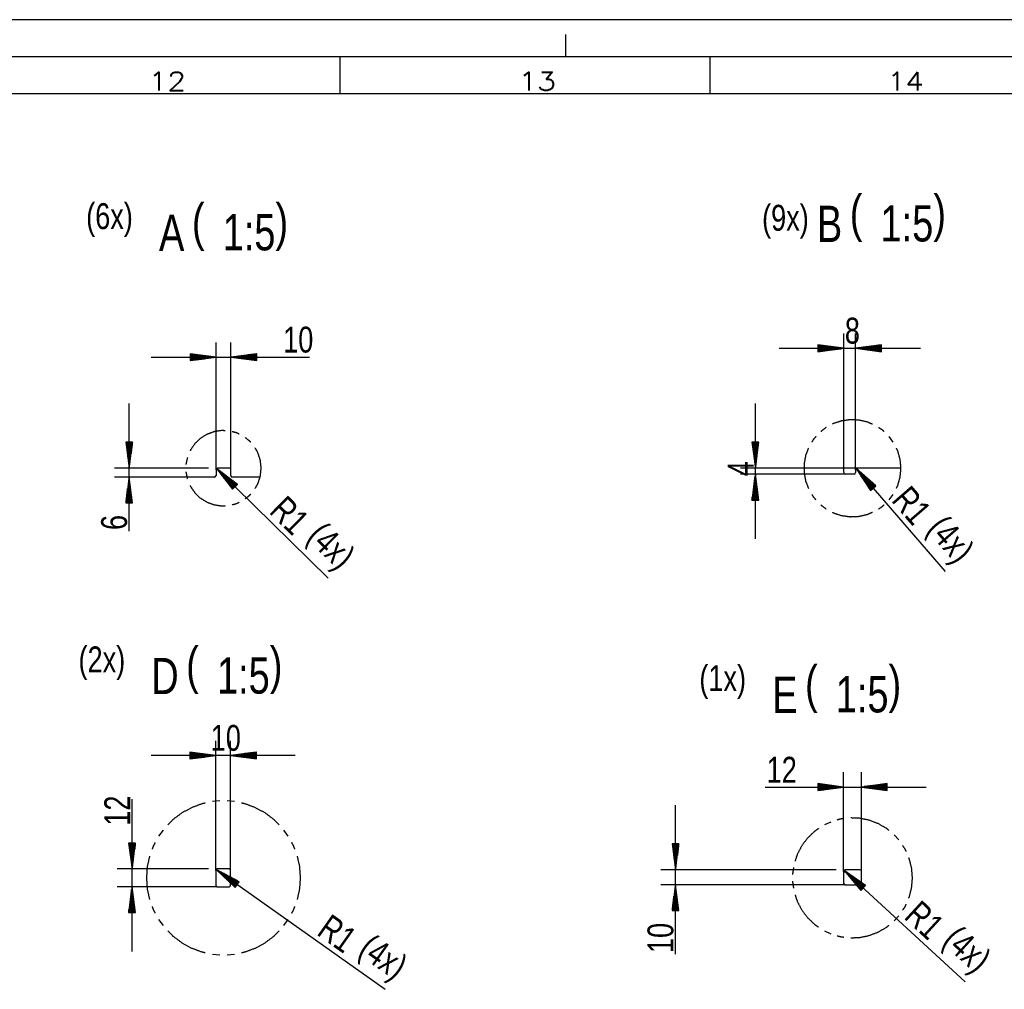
# Model space of a CAD drawing. Header units: millimetres. Extents: x -4 to 841, y -4 to 594.
# Tile 13 of 14: x 577 to 710, y 463 to 594. Entities that reach past the tile are written whole.
import ezdxf

# ---------------------------------------------------------------- set-up
doc = ezdxf.new("R2010")
doc.units = ezdxf.units.MM
doc.layers.add('1', color=7, linetype='Continuous')
doc.styles.add('SEACAD_Arial', font='arial.ttf', dxfattribs={"width": 0.75})
doc.styles.add('SEACAD_simplex_shx', font='simplex.shx', dxfattribs={"width": 0.587})

msp = doc.modelspace()

# ---------------------------------------------------------------- linework, layer by layer
at = {"layer": '1', "color": 7, "linetype": 'Continuous'}
for p, q in [((841, 594), (0, 594)), ((651, 589), (651, 592)), ((836, 589), (5, 589)), ((620.5, 584), (620.5, 589)), ((670.5, 584), (670.5, 589)), ((831, 584), (10, 584)), ((688.58, 533.19), (688.58, 551.59)), ((690.18, 533.19), (690.18, 551.59)), ((603.72, 533.19), (603.72, 550.39)), ((605.72, 533.19), (605.72, 550.39)), ((688.58, 549.59), (685.08, 550.06)), ((685.08, 550.06), (685.08, 549.13)), ((685.08, 550.05), (685.11, 550.05)), ((685.08, 550.05), (685.11, 550.05)), ((685.08, 550), (685.5, 550)), ((685.08, 549.95), (685.88, 549.95)), ((685.08, 549.9), (686.27, 549.9)), ((685.08, 549.85), (686.65, 549.85)), ((685.08, 549.8), (687.04, 549.8)), ((685.08, 549.75), (687.43, 549.75)), ((693.68, 550.06), (690.18, 549.59)), ((693.68, 549.75), (691.34, 549.75)), ((693.68, 549.8), (691.73, 549.8)), ((693.68, 549.85), (692.11, 549.85)), ((693.68, 549.9), (692.5, 549.9)), ((693.68, 549.95), (692.88, 549.95)), ((693.68, 550), (693.27, 550)), ((693.68, 550.05), (693.66, 550.05)), ((693.68, 550.05), (693.66, 550.05)), ((693.68, 549.13), (693.68, 550.06)), ((594.97, 548.39), (616.34, 548.39)), ((603.72, 548.39), (600.22, 548.85)), ((600.22, 548.85), (600.22, 547.93)), ((600.22, 548.85), (600.25, 548.85)), ((600.22, 548.85), (600.25, 548.85)), ((600.22, 548.8), (600.64, 548.8)), ((600.22, 548.75), (601.02, 548.75)), ((600.22, 548.69), (601.41, 548.69)), ((600.22, 548.64), (601.79, 548.64)), ((600.22, 548.59), (602.18, 548.59)), ((600.22, 548.54), (602.57, 548.54)), ((600.22, 548.49), (602.95, 548.49)), ((600.22, 548.44), (603.34, 548.44)), ((600.22, 547.93), (603.72, 548.39)), ((600.22, 548.39), (603.72, 548.39)), ((600.22, 548.39), (603.72, 548.39)), ((609.22, 548.85), (605.72, 548.39)), ((605.72, 548.39), (609.22, 547.93)), ((609.22, 548.39), (605.72, 548.39)), ((609.22, 548.39), (605.72, 548.39)), ((609.22, 548.44), (606.11, 548.44)), ((609.22, 548.49), (606.5, 548.49)), ((609.22, 548.54), (606.88, 548.54)), ((609.22, 548.59), (607.27, 548.59)), ((609.22, 548.64), (607.65, 548.64)), ((609.22, 548.69), (608.04, 548.69)), ((609.22, 548.75), (608.42, 548.75)), ((609.22, 548.8), (608.81, 548.8)), ((609.22, 548.85), (609.2, 548.85)), ((609.22, 548.85), (609.2, 548.85)), ((609.22, 547.93), (609.22, 548.85)), ((679.83, 549.59), (698.93, 549.59)), ((685.08, 549.7), (687.81, 549.7)), ((685.08, 549.65), (688.2, 549.65)), ((685.08, 549.13), (688.58, 549.59)), ((685.08, 549.59), (688.58, 549.59)), ((685.08, 549.59), (688.58, 549.59)), ((685.08, 549.54), (688.2, 549.54)), ((685.08, 549.49), (687.81, 549.49)), ((685.08, 549.44), (687.43, 549.44)), ((685.08, 549.39), (687.04, 549.39)), ((685.08, 549.34), (686.65, 549.34)), ((685.08, 549.29), (686.27, 549.29)), ((685.08, 549.24), (685.88, 549.24)), ((685.08, 549.19), (685.5, 549.19)), ((685.08, 549.14), (685.11, 549.14)), ((685.08, 549.14), (685.11, 549.14)), ((690.18, 549.59), (693.68, 549.13)), ((693.68, 549.59), (690.18, 549.59)), ((693.68, 549.59), (690.18, 549.59)), ((693.68, 549.65), (690.57, 549.65)), ((693.68, 549.54), (690.57, 549.54)), ((693.68, 549.7), (690.95, 549.7)), ((693.68, 549.49), (690.95, 549.49)), ((693.68, 549.44), (691.34, 549.44)), ((693.68, 549.39), (691.73, 549.39)), ((693.68, 549.34), (692.11, 549.34)), ((693.68, 549.29), (692.5, 549.29)), ((693.68, 549.24), (692.88, 549.24)), ((693.68, 549.19), (693.27, 549.19)), ((693.68, 549.14), (693.66, 549.14)), ((693.68, 549.14), (693.66, 549.14)), ((600.22, 548.34), (603.34, 548.34)), ((600.22, 548.29), (602.95, 548.29)), ((600.22, 548.24), (602.57, 548.24)), ((600.22, 548.19), (602.18, 548.19)), ((600.22, 548.14), (601.79, 548.14)), ((600.22, 548.09), (601.41, 548.09)), ((600.22, 548.03), (601.02, 548.03)), ((600.22, 547.98), (600.64, 547.98)), ((600.22, 547.93), (600.25, 547.93)), ((600.22, 547.93), (600.25, 547.93)), ((609.22, 548.34), (606.11, 548.34)), ((609.22, 548.29), (606.5, 548.29)), ((609.22, 548.24), (606.88, 548.24)), ((609.22, 548.19), (607.27, 548.19)), ((609.22, 548.14), (607.65, 548.14)), ((609.22, 548.09), (608.04, 548.09)), ((609.22, 548.03), (608.42, 548.03)), ((609.22, 547.98), (608.81, 547.98)), ((609.22, 547.93), (609.2, 547.93)), ((609.22, 547.93), (609.2, 547.93)), ((591.97, 524.88), (591.97, 542.14)), ((676.62, 523.84), (676.62, 542.14)), ((592.43, 536.89), (591.51, 536.89)), ((591.51, 536.89), (591.97, 533.39)), ((591.51, 536.89), (591.51, 536.86)), ((591.51, 536.89), (591.51, 536.86)), ((591.57, 536.89), (591.57, 536.48)), ((591.62, 536.89), (591.62, 536.09)), ((591.67, 536.89), (591.67, 535.71)), ((591.72, 536.89), (591.72, 535.32)), ((591.77, 536.89), (591.77, 534.93)), ((591.82, 536.89), (591.82, 534.55)), ((591.87, 536.89), (591.87, 534.16)), ((591.92, 536.89), (591.92, 533.78)), ((591.97, 533.39), (592.43, 536.89)), ((591.97, 536.89), (591.97, 533.39)), ((591.97, 536.89), (591.97, 533.39)), ((592.02, 536.89), (592.02, 533.78)), ((592.07, 536.89), (592.07, 534.16)), ((592.12, 536.89), (592.12, 534.55)), ((592.17, 536.89), (592.17, 534.93)), ((592.23, 536.89), (592.23, 535.32)), ((592.28, 536.89), (592.28, 535.71)), ((592.33, 536.89), (592.33, 536.09)), ((592.38, 536.89), (592.38, 536.48)), ((592.43, 536.89), (592.43, 536.86)), ((592.43, 536.89), (592.43, 536.86)), ((677.08, 536.89), (676.16, 536.89)), ((676.16, 536.89), (676.62, 533.39)), ((676.16, 536.89), (676.16, 536.87)), ((676.16, 536.89), (676.16, 536.87)), ((676.21, 536.89), (676.21, 536.48)), ((676.26, 536.89), (676.26, 536.1)), ((676.31, 536.89), (676.31, 535.71)), ((676.36, 536.89), (676.36, 535.32)), ((676.41, 536.89), (676.41, 534.94)), ((676.46, 536.89), (676.46, 534.55)), ((676.52, 536.89), (676.52, 534.17)), ((676.57, 536.89), (676.57, 533.78)), ((676.62, 533.39), (677.08, 536.89)), ((676.62, 536.89), (676.62, 533.39)), ((676.62, 536.89), (676.62, 533.39)), ((676.67, 536.89), (676.67, 533.78)), ((676.72, 536.89), (676.72, 534.17)), ((676.77, 536.89), (676.77, 534.55)), ((676.82, 536.89), (676.82, 534.94)), ((676.87, 536.89), (676.87, 535.32)), ((676.92, 536.89), (676.92, 535.71)), ((676.97, 536.89), (676.97, 536.1)), ((677.02, 536.89), (677.02, 536.48)), ((677.07, 536.89), (677.07, 536.87)), ((677.07, 536.89), (677.07, 536.87)), ((695.25, 536.93), (694.7, 537.68)), ((602.72, 533.39), (589.97, 533.39)), ((603.72, 533.19), (603.72, 532.39)), ((603.78, 533.33), (618.88, 518.51)), ((603.78, 533.33), (605.96, 530.55)), ((606.6, 531.21), (603.78, 533.33)), ((606.28, 530.88), (603.78, 533.33)), ((606.28, 530.88), (603.78, 533.33)), ((605.52, 533.39), (603.92, 533.39)), ((606.24, 530.84), (604.02, 533.02)), ((606.32, 530.92), (604.09, 533.1)), ((606.21, 530.81), (604.26, 532.72)), ((606.35, 530.95), (604.4, 532.86)), ((606.17, 530.77), (604.5, 532.41)), ((606.39, 530.99), (604.71, 532.63)), ((605.72, 532.39), (605.72, 533.19)), ((687.58, 533.39), (674.62, 533.39)), ((688.78, 532.59), (674.62, 532.59)), ((676.62, 532.59), (676.16, 529.09)), ((677.08, 529.09), (676.62, 532.59)), ((676.62, 529.09), (676.62, 532.59)), ((676.62, 529.09), (676.62, 532.59)), ((688.38, 533.39), (683.19, 533.39)), ((690.38, 533.39), (688.38, 533.39)), ((688.58, 532.79), (688.58, 533.19)), ((689.98, 532.59), (688.78, 532.59)), ((690.18, 533.19), (690.18, 532.79)), ((690.25, 533.35), (702.28, 519.43)), ((690.25, 533.35), (692.19, 530.4)), ((692.89, 531), (690.25, 533.35)), ((692.54, 530.7), (690.25, 533.35)), ((692.54, 530.7), (690.25, 533.35)), ((696.31, 533.39), (690.38, 533.39)), ((692.5, 530.66), (690.47, 533.02)), ((692.58, 530.73), (690.54, 533.09)), ((692.46, 530.63), (690.68, 532.7)), ((692.62, 530.76), (690.83, 532.83)), ((692.66, 530.8), (691.12, 532.57)), ((599.77, 532.19), (589.97, 532.19)), ((591.97, 532.19), (591.51, 528.69)), ((591.87, 528.69), (591.87, 531.42)), ((591.92, 528.69), (591.92, 531.8)), ((592.43, 528.69), (591.97, 532.19)), ((591.97, 528.69), (591.97, 532.19)), ((591.97, 528.69), (591.97, 532.19)), ((592.02, 528.69), (592.02, 531.8)), ((592.07, 528.69), (592.07, 531.42)), ((603.52, 532.19), (599.77, 532.19)), ((606.14, 530.73), (604.74, 532.1)), ((606.1, 530.7), (604.98, 531.8)), ((606.42, 531.02), (605.03, 532.39)), ((606.07, 530.66), (605.22, 531.49)), ((606.46, 531.06), (605.34, 532.16)), ((606.03, 530.62), (605.46, 531.18)), ((606.49, 531.1), (605.65, 531.93)), ((609.68, 532.19), (605.92, 532.19)), ((606.53, 531.13), (605.96, 531.69)), ((605.96, 530.55), (606.6, 531.21)), ((606.56, 531.17), (606.27, 531.46)), ((606.6, 531.21), (606.58, 531.22)), ((606.6, 531.21), (606.58, 531.22)), ((676.46, 529.09), (676.46, 531.44)), ((676.52, 529.09), (676.52, 531.82)), ((676.57, 529.09), (676.57, 532.21)), ((676.67, 529.09), (676.67, 532.21)), ((676.72, 529.09), (676.72, 531.82)), ((676.77, 529.09), (676.77, 531.44)), ((692.43, 530.6), (690.89, 532.37)), ((692.39, 530.57), (691.11, 532.05)), ((692.35, 530.53), (691.32, 531.72)), ((692.7, 530.83), (691.42, 532.31)), ((692.31, 530.5), (691.54, 531.4)), ((692.73, 530.86), (691.71, 532.05)), ((692.27, 530.47), (691.75, 531.07)), ((692.77, 530.9), (692, 531.79)), ((692.81, 530.93), (692.29, 531.54)), ((692.85, 530.96), (692.58, 531.28)), ((591.67, 528.69), (591.67, 529.87)), ((591.72, 528.69), (591.72, 530.26)), ((591.77, 528.69), (591.77, 530.65)), ((591.82, 528.69), (591.82, 531.03)), ((592.12, 528.69), (592.12, 531.03)), ((592.17, 528.69), (592.17, 530.65)), ((592.23, 528.69), (592.23, 530.26)), ((592.28, 528.69), (592.28, 529.87)), ((605.99, 530.59), (605.7, 530.88)), ((605.96, 530.55), (605.94, 530.57)), ((605.96, 530.55), (605.94, 530.57)), ((676.26, 529.09), (676.26, 529.89)), ((676.31, 529.09), (676.31, 530.28)), ((676.36, 529.09), (676.36, 530.67)), ((676.41, 529.09), (676.41, 531.05)), ((676.82, 529.09), (676.82, 531.05)), ((676.87, 529.09), (676.87, 530.67)), ((676.92, 529.09), (676.92, 530.28)), ((676.97, 529.09), (676.97, 529.89)), ((692.23, 530.43), (691.96, 530.74)), ((692.2, 530.4), (692.18, 530.42)), ((692.2, 530.4), (692.18, 530.42)), ((692.19, 530.4), (692.89, 531)), ((692.89, 531), (692.87, 531.02)), ((692.89, 531), (692.87, 531.02)), ((694.7, 529.1), (695.25, 529.85)), ((591.51, 528.69), (591.51, 528.72)), ((591.51, 528.69), (591.51, 528.72)), ((591.51, 528.69), (592.43, 528.69)), ((591.57, 528.69), (591.57, 529.1)), ((591.62, 528.69), (591.62, 529.49)), ((592.33, 528.69), (592.33, 529.49)), ((592.38, 528.69), (592.38, 529.1)), ((592.43, 528.69), (592.43, 528.72)), ((592.43, 528.69), (592.43, 528.72)), ((676.16, 529.09), (676.16, 529.12)), ((676.16, 529.09), (676.16, 529.12)), ((676.16, 529.09), (677.08, 529.09)), ((676.21, 529.09), (676.21, 529.51)), ((677.02, 529.09), (677.02, 529.51)), ((677.07, 529.09), (677.07, 529.12)), ((677.07, 529.09), (677.07, 529.12)), ((603.68, 479.03), (603.68, 496.57)), ((605.68, 479.03), (605.68, 496.57)), ((614.43, 494.57), (594.93, 494.57)), ((603.68, 494.57), (600.18, 495.03)), ((600.18, 495.03), (600.18, 494.11)), ((600.18, 495.02), (600.21, 495.02)), ((600.18, 495.02), (600.21, 495.02)), ((600.18, 494.97), (600.59, 494.97)), ((600.18, 494.92), (600.98, 494.92)), ((600.18, 494.87), (601.36, 494.87)), ((600.18, 494.82), (601.75, 494.82)), ((600.18, 494.77), (602.14, 494.77)), ((600.18, 494.72), (602.52, 494.72)), ((600.18, 494.67), (602.91, 494.67)), ((600.18, 494.62), (603.29, 494.62)), ((600.18, 494.11), (603.68, 494.57)), ((600.18, 494.57), (603.68, 494.57)), ((600.18, 494.57), (603.68, 494.57)), ((600.18, 494.52), (603.29, 494.52)), ((600.18, 494.47), (602.91, 494.47)), ((600.18, 494.41), (602.52, 494.41)), ((600.18, 494.36), (602.14, 494.36)), ((600.18, 494.31), (601.75, 494.31)), ((600.18, 494.26), (601.36, 494.26)), ((600.18, 494.21), (600.98, 494.21)), ((600.18, 494.16), (600.59, 494.16)), ((600.18, 494.11), (600.21, 494.11)), ((600.18, 494.11), (600.21, 494.11)), ((609.18, 495.03), (605.68, 494.57)), ((605.68, 494.57), (609.18, 494.11)), ((609.18, 494.57), (605.68, 494.57)), ((609.18, 494.57), (605.68, 494.57)), ((609.18, 494.62), (606.07, 494.62)), ((609.18, 494.52), (606.07, 494.52)), ((609.18, 494.67), (606.45, 494.67)), ((609.18, 494.47), (606.45, 494.47)), ((609.18, 494.72), (606.84, 494.72)), ((609.18, 494.41), (606.84, 494.41)), ((609.18, 494.77), (607.22, 494.77)), ((609.18, 494.36), (607.22, 494.36)), ((609.18, 494.82), (607.61, 494.82)), ((609.18, 494.31), (607.61, 494.31)), ((609.18, 494.87), (608, 494.87)), ((609.18, 494.26), (608, 494.26)), ((609.18, 494.92), (608.38, 494.92)), ((609.18, 494.21), (608.38, 494.21)), ((609.18, 494.97), (608.77, 494.97)), ((609.18, 494.16), (608.77, 494.16)), ((609.18, 495.02), (609.15, 495.02)), ((609.18, 495.02), (609.15, 495.02)), ((609.18, 494.11), (609.15, 494.11)), ((609.18, 494.11), (609.15, 494.11)), ((609.18, 494.11), (609.18, 495.03)), ((688.56, 478.91), (688.56, 492.31)), ((690.96, 478.91), (690.96, 492.31)), ((677.97, 490.31), (699.71, 490.31)), ((688.56, 490.31), (685.06, 490.77)), ((685.06, 490.77), (685.06, 489.85)), ((685.06, 490.76), (685.09, 490.76)), ((685.06, 490.76), (685.09, 490.76)), ((685.06, 490.71), (685.48, 490.71)), ((685.06, 490.66), (685.86, 490.66)), ((685.06, 490.61), (686.25, 490.61)), ((685.06, 490.56), (686.63, 490.56)), ((685.06, 490.51), (687.02, 490.51)), ((685.06, 490.46), (687.41, 490.46)), ((685.06, 490.41), (687.79, 490.41)), ((685.06, 490.36), (688.18, 490.36)), ((685.06, 489.85), (688.56, 490.31)), ((685.06, 490.31), (688.56, 490.31)), ((685.06, 490.31), (688.56, 490.31)), ((685.06, 490.26), (688.18, 490.26)), ((685.06, 490.21), (687.79, 490.21)), ((685.06, 490.15), (687.41, 490.15)), ((685.06, 490.1), (687.02, 490.1)), ((685.06, 490.05), (686.63, 490.05)), ((685.06, 490), (686.25, 490)), ((685.06, 489.95), (685.86, 489.95)), ((685.06, 489.9), (685.48, 489.9)), ((685.06, 489.85), (685.09, 489.85)), ((685.06, 489.85), (685.09, 489.85)), ((694.46, 490.77), (690.96, 490.31)), ((690.96, 490.31), (694.46, 489.85)), ((694.46, 490.31), (690.96, 490.31)), ((694.46, 490.31), (690.96, 490.31)), ((694.46, 490.36), (691.35, 490.36)), ((694.46, 490.26), (691.35, 490.26)), ((694.46, 490.41), (691.74, 490.41)), ((694.46, 490.21), (691.74, 490.21)), ((694.46, 490.46), (692.12, 490.46)), ((694.46, 490.15), (692.12, 490.15)), ((694.46, 490.51), (692.51, 490.51)), ((694.46, 490.1), (692.51, 490.1)), ((694.46, 490.56), (692.89, 490.56)), ((694.46, 490.05), (692.89, 490.05)), ((694.46, 490.61), (693.28, 490.61)), ((694.46, 490), (693.28, 490)), ((694.46, 490.66), (693.67, 490.66)), ((694.46, 489.95), (693.67, 489.95)), ((694.46, 490.71), (694.05, 490.71)), ((694.46, 489.9), (694.05, 489.9)), ((694.46, 490.76), (694.44, 490.76)), ((694.46, 490.76), (694.44, 490.76)), ((694.46, 489.85), (694.44, 489.85)), ((694.46, 489.85), (694.44, 489.85)), ((694.46, 489.85), (694.46, 490.77)), ((592.36, 468.08), (592.36, 488.65)), ((604.23, 488.42), (603.24, 488.34)), ((606.21, 488.34), (605.22, 488.42)), ((665.83, 467.71), (665.83, 487.86)), ((686.81, 485.58), (685.97, 485.19)), ((596.55, 484.46), (595.96, 483.66)), ((613.49, 483.66), (612.89, 484.46)), ((696.01, 483.15), (695.39, 483.84)), ((592.82, 482.73), (591.9, 482.73)), ((591.9, 482.73), (592.36, 479.23)), ((591.9, 482.73), (591.9, 482.7)), ((591.9, 482.73), (591.9, 482.7)), ((591.95, 482.73), (591.95, 482.32)), ((592, 482.73), (592, 481.93)), ((592.06, 482.73), (592.06, 481.55)), ((592.11, 482.73), (592.11, 481.16)), ((592.16, 482.73), (592.16, 480.77)), ((592.21, 482.73), (592.21, 480.39)), ((592.26, 482.73), (592.26, 480)), ((592.31, 482.73), (592.31, 479.62)), ((592.36, 479.23), (592.82, 482.73)), ((592.36, 482.73), (592.36, 479.23)), ((592.36, 482.73), (592.36, 479.23)), ((592.41, 482.73), (592.41, 479.62)), ((592.46, 482.73), (592.46, 480)), ((592.51, 482.73), (592.51, 480.39)), ((592.56, 482.73), (592.56, 480.77)), ((592.61, 482.73), (592.61, 481.16)), ((592.66, 482.73), (592.66, 481.55)), ((592.72, 482.73), (592.72, 481.93)), ((592.77, 482.73), (592.77, 482.32)), ((592.82, 482.73), (592.82, 482.7)), ((592.82, 482.73), (592.82, 482.7)), ((666.29, 482.61), (665.37, 482.61)), ((665.37, 482.61), (665.83, 479.11)), ((665.37, 482.61), (665.37, 482.58)), ((665.37, 482.61), (665.37, 482.58)), ((665.42, 482.61), (665.42, 482.19)), ((665.47, 482.61), (665.47, 481.81)), ((665.52, 482.61), (665.52, 481.42)), ((665.57, 482.61), (665.57, 481.04)), ((665.62, 482.61), (665.62, 480.65)), ((665.67, 482.61), (665.67, 480.27)), ((665.73, 482.61), (665.73, 479.88)), ((665.78, 482.61), (665.78, 479.49)), ((665.83, 479.11), (666.29, 482.61)), ((665.83, 482.61), (665.83, 479.11)), ((665.83, 482.61), (665.83, 479.11)), ((665.88, 482.61), (665.88, 479.49)), ((665.93, 482.61), (665.93, 479.88)), ((665.98, 482.61), (665.98, 480.27)), ((666.03, 482.61), (666.03, 480.65)), ((666.08, 482.61), (666.08, 481.04)), ((666.13, 482.61), (666.13, 481.42)), ((666.18, 482.61), (666.18, 481.81)), ((666.23, 482.61), (666.23, 482.19)), ((666.28, 482.61), (666.28, 482.58)), ((666.28, 482.61), (666.28, 482.58)), ((602.68, 479.23), (590.36, 479.23)), ((605.48, 479.23), (603.88, 479.23)), ((603.68, 479.03), (603.68, 477.03)), ((603.72, 479.15), (626.6, 462.97)), ((603.72, 479.15), (606.31, 476.75)), ((606.84, 477.5), (603.72, 479.15)), ((606.58, 477.13), (603.72, 479.15)), ((606.58, 477.13), (603.72, 479.15)), ((606.55, 477.08), (604, 478.88)), ((606.6, 477.17), (604.06, 478.96)), ((606.52, 477.04), (604.29, 478.62)), ((606.63, 477.21), (604.41, 478.78)), ((606.49, 477), (604.57, 478.35)), ((606.66, 477.25), (604.75, 478.6)), ((606.46, 476.96), (604.86, 478.09)), ((606.69, 477.29), (605.09, 478.42)), ((606.72, 477.33), (605.44, 478.24)), ((605.68, 477.03), (605.68, 479.03)), ((606.75, 477.37), (605.78, 478.06)), ((606.78, 477.42), (606.13, 477.88)), ((687.56, 479.11), (663.83, 479.11)), ((688.56, 478.91), (688.56, 477.31)), ((688.62, 479.04), (704.98, 463.99)), ((688.62, 479.04), (690.88, 476.34)), ((691.51, 477.01), (688.62, 479.04)), ((691.19, 476.67), (688.62, 479.04)), ((691.19, 476.67), (688.62, 479.04)), ((690.76, 479.11), (688.76, 479.11)), ((691.16, 476.64), (688.87, 478.74)), ((691.23, 476.71), (688.94, 478.82)), ((691.12, 476.6), (689.12, 478.45)), ((691.26, 476.75), (689.25, 478.6)), ((691.09, 476.56), (689.37, 478.15)), ((691.3, 476.79), (689.57, 478.37)), ((691.06, 476.52), (689.62, 477.85)), ((691.33, 476.82), (689.89, 478.15)), ((691.37, 476.86), (690.21, 477.92)), ((690.96, 477.31), (690.96, 478.91)), ((603.88, 476.83), (590.36, 476.83)), ((592.36, 476.83), (591.9, 473.33)), ((592.82, 473.33), (592.36, 476.83)), ((592.36, 473.33), (592.36, 476.83)), ((592.36, 473.33), (592.36, 476.83)), ((603.88, 476.83), (605.48, 476.83)), ((606.43, 476.92), (605.15, 477.82)), ((606.4, 476.88), (605.43, 477.56)), ((606.37, 476.84), (605.72, 477.3)), ((606.34, 476.79), (606, 477.03)), ((606.31, 476.75), (606.29, 476.77)), ((606.31, 476.75), (606.29, 476.77)), ((606.31, 476.75), (606.84, 477.5)), ((606.81, 477.46), (606.47, 477.7)), ((606.84, 477.5), (606.82, 477.52)), ((606.84, 477.5), (606.82, 477.52)), ((688.76, 477.11), (663.83, 477.11)), ((665.83, 477.11), (665.37, 473.61)), ((665.78, 473.61), (665.78, 476.72)), ((666.29, 473.61), (665.83, 477.11)), ((665.83, 473.61), (665.83, 477.11)), ((665.83, 473.61), (665.83, 477.11)), ((665.88, 473.61), (665.88, 476.72)), ((688.76, 477.11), (690.76, 477.11)), ((691.02, 476.49), (689.87, 477.55)), ((690.99, 476.45), (690.11, 477.25)), ((690.95, 476.41), (690.36, 476.95)), ((691.4, 476.9), (690.53, 477.7)), ((690.92, 476.38), (690.61, 476.65)), ((691.43, 476.94), (690.85, 477.48)), ((690.88, 476.34), (691.51, 477.01)), ((691.47, 476.97), (691.16, 477.25)), ((691.5, 477.01), (691.48, 477.03)), ((691.5, 477.01), (691.48, 477.03)), ((592.16, 473.33), (592.16, 475.29)), ((592.21, 473.33), (592.21, 475.67)), ((592.26, 473.33), (592.26, 476.06)), ((592.31, 473.33), (592.31, 476.44)), ((592.41, 473.33), (592.41, 476.44)), ((592.46, 473.33), (592.46, 476.06)), ((592.51, 473.33), (592.51, 475.67)), ((592.56, 473.33), (592.56, 475.29)), ((665.57, 473.61), (665.57, 475.18)), ((665.62, 473.61), (665.62, 475.56)), ((665.67, 473.61), (665.67, 475.95)), ((665.73, 473.61), (665.73, 476.34)), ((665.93, 473.61), (665.93, 476.34)), ((665.98, 473.61), (665.98, 475.95)), ((666.03, 473.61), (666.03, 475.56)), ((666.08, 473.61), (666.08, 475.18)), ((690.88, 476.34), (690.86, 476.36)), ((690.88, 476.34), (690.86, 476.36)), ((592, 473.33), (592, 474.13)), ((592.06, 473.33), (592.06, 474.52)), ((592.11, 473.33), (592.11, 474.9)), ((592.61, 473.33), (592.61, 474.9)), ((592.66, 473.33), (592.66, 474.52)), ((592.72, 473.33), (592.72, 474.13)), ((665.42, 473.61), (665.42, 474.02)), ((665.47, 473.61), (665.47, 474.41)), ((665.52, 473.61), (665.52, 474.79)), ((666.13, 473.61), (666.13, 474.79)), ((666.18, 473.61), (666.18, 474.41)), ((666.23, 473.61), (666.23, 474.02)), ((591.9, 473.33), (591.9, 473.36)), ((591.9, 473.33), (591.9, 473.36)), ((591.9, 473.33), (592.82, 473.33)), ((591.95, 473.33), (591.95, 473.74)), ((592.77, 473.33), (592.77, 473.74)), ((592.82, 473.33), (592.82, 473.36)), ((592.82, 473.33), (592.82, 473.36)), ((665.37, 473.61), (665.37, 473.64)), ((665.37, 473.61), (665.37, 473.64)), ((665.37, 473.61), (666.29, 473.61)), ((666.28, 473.61), (666.28, 473.64)), ((666.28, 473.61), (666.28, 473.64)), ((695.39, 472.22), (696.01, 472.91)), ((595.96, 472.4), (596.55, 471.61)), ((612.89, 471.61), (613.49, 472.4)), ((685.97, 470.88), (686.81, 470.48)), ((603.24, 467.72), (604.23, 467.65)), ((605.22, 467.65), (606.21, 467.72))]:
    msp.add_line(p, q, dxfattribs=at)
for centre, start, end in [((603.92, 533.19), 90, 180), ((603.92, 533.19), 180, 219.8339), ((605.52, 533.19), 0, 90), ((688.38, 533.19), 0, 90), ((688.78, 532.79), 180, 270), ((689.98, 532.79), 270, 0), ((690.38, 533.19), 90, 180), ((690.38, 533.19), 46.5499, 90), ((603.52, 532.39), 270, 0), ((605.92, 532.39), 180, 270), ((603.88, 479.03), 90, 180), ((605.48, 479.03), 0, 90), ((603.88, 479.03), 180, 229.0439), ((688.76, 478.91), 90, 180), ((688.76, 478.91), 180, 221.6909), ((690.76, 478.91), 0, 90), ((603.88, 477.03), 180, 270), ((605.48, 477.03), 270, 0), ((688.76, 477.31), 180, 270), ((690.76, 477.31), 270, 0)]:
    msp.add_arc(centre, 0.2, start, end, dxfattribs=at)
for points, knots in [([(692.46, 539.33), (691.77, 539.63), (690.63, 539.89), (689.45, 539.94), (688.29, 539.78), (687.17, 539.42), (687.03, 539.35)], [0, 0, 0.133333, 0.342856, 0.552381, 0.761905, 0.971427, 1, 1]), ([(604.97, 538.45), (604.47, 538.48), (603.45, 538.32), (602.48, 537.96), (601.6, 537.42), (600.86, 536.71), (600.27, 535.86), (600.21, 535.72)], [0, 0, 0.086022, 0.263442, 0.440862, 0.61828, 0.795699, 0.973118, 1, 1]), ([(606.83, 538), (606.49, 538.17), (605.92, 538.32)], [0, 0, 0.387108, 1, 1]), ([(686.2, 538.9), (686.13, 538.86), (685.46, 538.33)], [0, 0, 0.085716, 1, 1]), ([(694.03, 538.33), (693.84, 538.52), (693.28, 538.89)], [0, 0, 0.285697, 1, 1]), ([(608.4, 536.89), (608.23, 537.08), (607.67, 537.52)], [0, 0, 0.258059, 1, 1]), ([(684.81, 537.67), (684.44, 537.25), (684.25, 536.92)], [0, 0, 0.600015, 1, 1]), ([(609.82, 533.39), (609.71, 534.42), (609.41, 535.4), (609, 536.14)], [0, 0, 0.354833, 0.709675, 1, 1]), ([(683.79, 536.11), (683.42, 535.14), (683.21, 533.98), (683.21, 532.8), (683.42, 531.64), (683.79, 530.67)], [0, 0, 0.185712, 0.395233, 0.60476, 0.814282, 1, 1]), ([(696.31, 533.39), (696.2, 534.56), (695.89, 535.69), (695.69, 536.1)], [0, 0, 0.419048, 0.838085, 1, 1]), ([(599.84, 534.82), (599.65, 533.91), (599.65, 533.87)], [0, 0, 0.96773, 1, 1]), ([(599.65, 532.91), (599.65, 532.87), (599.84, 531.96)], [0, 0, 0.032228, 1, 1]), ([(609, 530.64), (609.41, 531.38), (609.71, 532.36), (609.82, 533.39)], [0, 0, 0.290321, 0.645157, 1, 1]), ([(695.69, 530.68), (695.89, 531.09), (696.2, 532.22), (696.31, 533.39)], [0, 0, 0.161902, 0.580952, 1, 1]), ([(600.21, 531.06), (600.27, 530.92), (600.86, 530.07), (601.6, 529.36), (602.48, 528.82), (603.45, 528.46), (604.47, 528.3), (604.97, 528.33)], [0, 0, 0.026882, 0.204296, 0.381716, 0.559139, 0.736557, 0.913977, 1, 1]), ([(607.67, 529.26), (608.23, 529.7), (608.4, 529.89)], [0, 0, 0.741917, 1, 1]), ([(684.25, 529.86), (684.44, 529.53), (684.81, 529.11)], [0, 0, 0.400008, 1, 1]), ([(605.92, 528.46), (606.49, 528.61), (606.83, 528.78)], [0, 0, 0.612904, 1, 1]), ([(685.46, 528.45), (686.13, 527.92), (686.2, 527.88)], [0, 0, 0.914286, 1, 1]), ([(693.28, 527.89), (693.84, 528.26), (694.03, 528.45)], [0, 0, 0.714324, 1, 1]), ([(687.03, 527.43), (687.17, 527.36), (688.29, 526.99), (689.45, 526.84), (690.63, 526.89), (691.77, 527.15), (692.46, 527.45)], [0, 0, 0.028573, 0.238094, 0.447619, 0.657144, 0.866665, 1, 1]), ([(602.27, 488.13), (601.79, 488.03), (600.4, 487.51), (599.09, 486.8), (597.9, 485.91), (597.2, 485.21)], [0, 0, 0.08334, 0.333335, 0.583339, 0.833335, 1, 1]), ([(612.25, 485.21), (611.55, 485.91), (610.36, 486.8), (609.05, 487.51), (607.66, 488.03), (607.18, 488.13)], [0, 0, 0.166665, 0.416667, 0.666665, 0.916667, 1, 1]), ([(688.6, 486.03), (688.12, 485.98), (687.69, 485.85)], [0, 0, 0.512854, 1, 1]), ([(694.68, 484.44), (694.35, 484.71), (693.22, 485.36), (692, 485.82), (690.72, 486.08), (689.51, 486.13)], [0, 0, 0.076923, 0.311966, 0.547007, 0.782053, 1, 1]), ([(685.18, 484.7), (684.62, 484.31), (683.68, 483.41), (682.89, 482.37), (682.29, 481.21), (681.99, 480.31)], [0, 0, 0.123934, 0.358976, 0.594017, 0.829066, 1, 1]), ([(595.48, 482.8), (595.25, 482.36), (595.07, 481.9)], [0, 0, 0.500003, 1, 1]), ([(614.37, 481.9), (614.2, 482.36), (613.96, 482.8)], [0, 0, 0.49999, 1, 1]), ([(697.01, 481.6), (696.93, 481.8), (696.55, 482.4)], [0, 0, 0.230774, 1, 1]), ([(594.73, 480.97), (594.41, 479.51), (594.31, 478.03), (594.41, 476.55), (594.73, 475.1)], [0, 0, 0.25, 0.5, 0.75, 1, 1]), ([(615.14, 478.03), (615.04, 479.51), (614.72, 480.97)], [0, 0, 0.5, 1, 1]), ([(697.86, 478.03), (697.75, 479.33), (697.44, 480.6), (697.37, 480.75)], [0, 0, 0.470075, 0.940162, 1, 1]), ([(681.78, 479.41), (681.66, 478.68), (681.66, 478.49)], [0, 0, 0.794884, 1, 1]), ([(614.72, 475.1), (615.04, 476.55), (615.14, 478.03)], [0, 0, 0.5, 1, 1]), ([(697.37, 475.31), (697.44, 475.46), (697.75, 476.73), (697.86, 478.03)], [0, 0, 0.059838, 0.529925, 1, 1]), ([(681.66, 477.57), (681.66, 477.38), (681.78, 476.65)], [0, 0, 0.205116, 1, 1]), ([(681.99, 475.75), (682.29, 474.85), (682.89, 473.7), (683.68, 472.66), (684.62, 471.75), (685.18, 471.36)], [0, 0, 0.170934, 0.405977, 0.641024, 0.876066, 1, 1]), ([(595.07, 474.17), (595.25, 473.7), (595.48, 473.27)], [0, 0, 0.499997, 1, 1]), ([(613.96, 473.27), (614.2, 473.7), (614.37, 474.17)], [0, 0, 0.50001, 1, 1]), ([(696.55, 473.66), (696.93, 474.26), (697.01, 474.46)], [0, 0, 0.769267, 1, 1]), ([(689.51, 469.93), (690.72, 469.98), (692, 470.24), (693.22, 470.71), (694.35, 471.36), (694.68, 471.63)], [0, 0, 0.217947, 0.452993, 0.688034, 0.923077, 1, 1]), ([(597.2, 470.86), (597.9, 470.16), (599.09, 469.27), (600.4, 468.55), (601.79, 468.04), (602.27, 467.93)], [0, 0, 0.166665, 0.416661, 0.666665, 0.91666, 1, 1]), ([(607.18, 467.93), (607.66, 468.04), (609.05, 468.55), (610.36, 469.27), (611.55, 470.16), (612.25, 470.86)], [0, 0, 0.083333, 0.333335, 0.583333, 0.833335, 1, 1]), ([(687.69, 470.21), (688.12, 470.09), (688.6, 470.03)], [0, 0, 0.487146, 1, 1])]:
    msp.add_open_spline(points, degree=1, knots=knots, dxfattribs=at)

# ---------------------------------------------------------------- texts
at = {"layer": '1', "attachment_point": 7}
for s, insert, char_height, width, style in [('{\\fsimplex|b0||i0||c0|p34;\\C7;\\H2.5;\\W1.179;12}', (594.6, 584.43), 2.5, 6.7361, 'SEACAD_simplex_shx'), ('{\\fsimplex|b0||i0||c0|p34;\\C7;\\H2.5;\\W1.179;13}', (644.6, 584.43), 2.5, 6.7361, 'SEACAD_simplex_shx'), ('{\\fsimplex|b0||i0||c0|p34;\\C7;\\H2.5;\\W1.148;14}', (694.46, 584.42), 2.5, 6.7689, 'SEACAD_simplex_shx'), ('{\\fArial|b0||i0||c0|p34;\\C7;\\H3.5;\\W0.75;(6x)}', (586.16, 564.65), 3.5, 6.2391, 'SEACAD_Arial'), ('{\\fArial|b0||i0||c0|p34;\\C7;\\H4.9;\\W0.75;B}', (684.94, 563.96), 4.9, 3.4087, 'SEACAD_Arial'), ('{\\fArial|b0||i0||c0|p34;\\C7;\\H4.9;\\W0.75;(}', (689.39, 563.96), 4.9, 1.7044, 'SEACAD_Arial'), ('{\\fArial|b0||i0||c0|p34;\\C7;\\H4.900001;\\W0.75;1:5}', (693.54, 563.96), 4.9, 6.9239, 'SEACAD_Arial'), ('{\\fArial|b0||i0||c0|p34;\\C7;\\H4.9;\\W0.75;)}', (700.68, 563.96), 4.9, 1.7044, 'SEACAD_Arial'), ('{\\fArial|b0||i0||c0|p34;\\C7;\\H4.9;\\W0.75;A}', (596.01, 562.76), 4.9, 3.4087, 'SEACAD_Arial'), ('{\\fArial|b0||i0||c0|p34;\\C7;\\H4.9;\\W0.75;(}', (600.46, 562.76), 4.9, 1.7044, 'SEACAD_Arial'), ('{\\fArial|b0||i0||c0|p34;\\C7;\\H4.900001;\\W0.75;1:5}', (604.61, 562.76), 4.9, 6.9239, 'SEACAD_Arial'), ('{\\fArial|b0||i0||c0|p34;\\C7;\\H4.9;\\W0.75;)}', (611.75, 562.76), 4.9, 1.7044, 'SEACAD_Arial'), ('{\\fArial|b0||i0||c0|p34;\\C7;\\H3.5;\\W0.75;(9x) }', (677.53, 564.43), 3.5, 7.2283, 'SEACAD_Arial'), ('{\\fArial|b0||i0||c0|p34;\\C7;\\H3.5;\\W0.75;8}', (688.72, 550.18), 3.5, 1.9783, 'SEACAD_Arial'), ('{\\fArial|b0||i0||c0|p34;\\C7;\\H3.5;\\W0.75;10}', (612.79, 548.97), 3.5, 3.9565, 'SEACAD_Arial'), ('{\\fArial|b0||i0||c0|p34;\\C7;\\H3.5;\\W0.75;(2x)}', (585.13, 504.75), 3.5, 6.2391, 'SEACAD_Arial'), ('{\\fArial|b0||i0||c0|p34;\\C7;\\H4.9;\\W0.75;D}', (594.96, 502.86), 4.9, 3.6217, 'SEACAD_Arial'), ('{\\fArial|b0||i0||c0|p34;\\C7;\\H4.9;\\W0.75;(}', (599.68, 502.86), 4.9, 1.7044, 'SEACAD_Arial'), ('{\\fArial|b0||i0||c0|p34;\\C7;\\H4.900001;\\W0.75;1:5}', (603.84, 502.86), 4.9, 6.9239, 'SEACAD_Arial'), ('{\\fArial|b0||i0||c0|p34;\\C7;\\H4.9;\\W0.75;)}', (610.98, 502.86), 4.9, 1.7044, 'SEACAD_Arial'), ('{\\fArial|b0||i0||c0|p34;\\C7;\\H3.5;\\W0.75;(1x)}', (669.05, 502.21), 3.5, 6.2391, 'SEACAD_Arial'), ('{\\fArial|b0||i0||c0|p34;\\C7;\\H4.9;\\W0.75;(}', (683.34, 500.32), 4.9, 1.7044, 'SEACAD_Arial'), ('{\\fArial|b0||i0||c0|p34;\\C7;\\H4.9;\\W0.75;)}', (694.63, 500.32), 4.9, 1.7044, 'SEACAD_Arial'), ('{\\fArial|b0||i0||c0|p34;\\C7;\\H4.9;\\W0.75;E}', (678.9, 500.32), 4.9, 3.4087, 'SEACAD_Arial'), ('{\\fArial|b0||i0||c0|p34;\\C7;\\H4.900001;\\W0.75;1:5}', (687.49, 500.32), 4.9, 6.9239, 'SEACAD_Arial'), ('{\\fArial|b0||i0||c0|p34;\\C7;\\H3.5;\\W0.75;10}', (603, 495.15), 3.5, 3.9565, 'SEACAD_Arial'), ('{\\fArial|b0||i0||c0|p34;\\C7;\\H3.5;\\W0.75;12}', (678.15, 490.89), 3.5, 3.9565, 'SEACAD_Arial')]:
    msp.add_mtext(s, dxfattribs=dict(at, insert=insert, char_height=char_height, width=width, style=style))
at = {"layer": '1', "char_height": 3.5, "attachment_point": 7, "style": 'SEACAD_Arial'}
for s, insert, width, rotation in [('{\\fArial|b0||i0||c0|p34;\\C7;\\H3.5;\\W0.75;4}', (676.38, 532.31), 1.9783, 90), ('{\\fArial|b0||i0||c0|p34;\\C7;\\H3.5;\\W0.75;R}', (694.91, 528.99), 2.587, 310.8393), ('{\\fArial|b0||i0||c0|p34;\\C7;\\H3.5;\\W0.75;R}', (610.76, 527.41), 2.587, 315.5445), ('{\\fArial|b0||i0||c0|p34;\\C7;\\H3.5;\\W0.75;1}', (696.64, 526.98), 1.9783, 310.8393), ('{\\fArial|b0||i0||c0|p34;\\C7;\\H3.5;\\W0.75;1}', (612.65, 525.56), 1.9783, 315.5445), ('{\\fArial|b0||i0||c0|p34;\\C7;\\H3.5;\\W0.75;6}', (591.73, 525.04), 1.9783, 90), ('{\\fArial|b0||i0||c0|p34;\\C7;\\H3.5;\\W0.75;(4x)}', (698.89, 524.38), 6.2391, 310.8393), ('{\\fArial|b0||i0||c0|p34;\\C7;\\H3.5;\\W0.75;(4x)}', (615.11, 523.15), 6.2391, 315.5445), ('{\\fArial|b0||i0||c0|p34;\\C7;\\H3.5;\\W0.75;12}', (592.12, 485.08), 3.9565, 90), ('{\\fArial|b0||i0||c0|p34;\\C7;\\H3.5;\\W0.75;R}', (696.58, 472.62), 2.587, 317.4015), ('{\\fArial|b0||i0||c0|p34;\\C7;\\H3.5;\\W0.75;R}', (617.19, 470.43), 2.587, 324.7545), ('{\\fArial|b0||i0||c0|p34;\\C7;\\H3.5;\\W0.75;1}', (698.53, 470.83), 1.9783, 317.4015), ('{\\fArial|b0||i0||c0|p34;\\C7;\\H3.5;\\W0.75;1}', (619.35, 468.9), 1.9783, 324.7545), ('{\\fArial|b0||i0||c0|p34;\\C7;\\H3.5;\\W0.75;10}', (665.59, 467.87), 3.9565, 90), ('{\\fArial|b0||i0||c0|p34;\\C7;\\H3.5;\\W0.75;(4x)}', (701.07, 468.5), 6.2391, 317.4015), ('{\\fArial|b0||i0||c0|p34;\\C7;\\H3.5;\\W0.75;(4x)}', (622.16, 466.92), 6.2391, 324.7545)]:
    msp.add_mtext(s, dxfattribs=dict(at, insert=insert, width=width, rotation=rotation))

doc.saveas('drawing.dxf')
